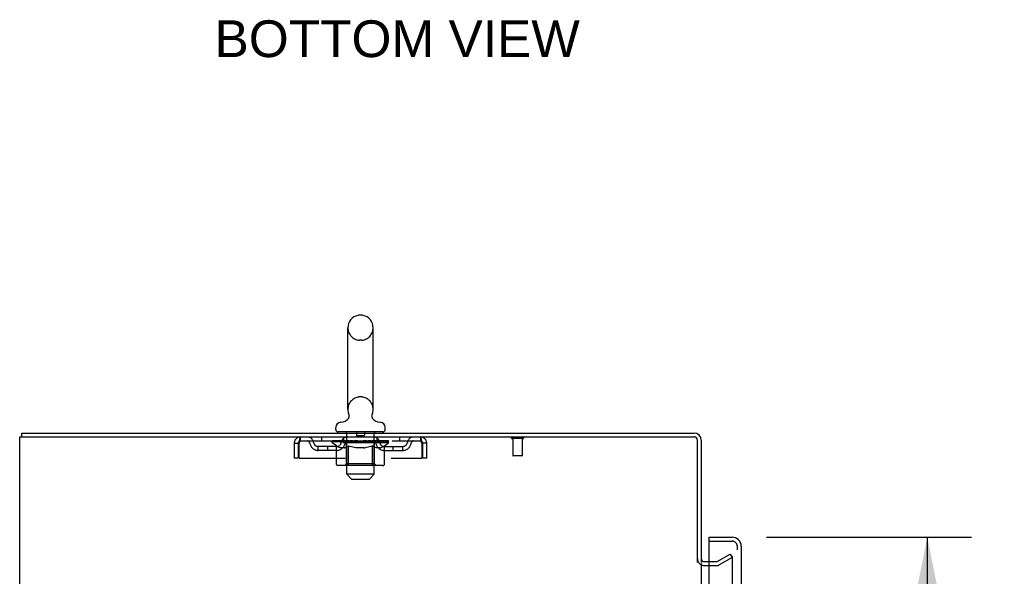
# Model space of a CAD drawing. Header units: inches. Extents: x 0 to 220, y 0 to 142.
# Tile 12 of 23: x 23 to 49, y 95 to 109. Entities that reach past the tile are written whole.
import ezdxf

# ---------------------------------------------------------------- set-up
doc = ezdxf.new("R2010")
doc.units = ezdxf.units.IN
doc.header["$LTSCALE"] = 12.10825
doc.header["$MEASUREMENT"] = 0
doc.linetypes.add('HIDDEN', pattern=[0.2, 0.1, -0.1])
doc.layers.get('0').update_dxf_attribs({"linetype": 'CONTINUOUS'})
for name, color, linetype in [('DEFAULT_2', 8, 'HIDDEN'), ('DIMENSIONS', 7, 'CONTINUOUS'), ('DOOR_ASSEMBLY', 7, 'CONTINUOUS')]:
    doc.layers.add(name, color=color, linetype=linetype)
doc.styles.get("Standard").update_dxf_attribs({"font": 'arial.ttf'})
doc.dimstyles.new('DIMSTYLE_1', dxfattribs={"dimtxt": 0.97125, "dimasz": 1.295, "dimexe": 0.09, "dimexo": 0.07, "dimgap": 0.0375, "dimtad": 0, "dimtih": 1, "dimtoh": 1, "dimzin": 4, "dimdsep": 46, "dimtxsty": 'Standard', "dimblk": '_FILLED', "dimblk1": '_FILLED', "dimblk2": '_FILLED', "dimcen": 0.09, "dimadec": 3, "dimazin": 1, "dimtfac": 1, "dimtdec": 3, "dimtofl": 0, "dimtmove": 0, "dimatfit": 3, "dimldrblk": '_FILLED', "dimfxl": 0, "dimtolj": 1, "dimtzin": 4, "dimarcsym": 0})

# ---------------------------------------------------------------- blocks, each defined once
blk = doc.blocks.new('_FILLED')
at = {"color": 0, "linetype": 'ByBlock'}
blk.add_solid([(0, 0), (-1, 0.2), (-1, -0.2)], dxfattribs=at)
blk = doc.blocks.new('*D9')
at = {"layer": 'DIMENSIONS', "color": 2, "linetype": 'Continuous'}
for p, q in [((42.948, 95.544), (48.365, 95.544)), ((47.199, 95.544), (47.199, 56.635)), ((47.199, 15.044), (47.199, 53.235)), ((42.948, 15.044), (48.365, 15.044))]:
    blk.add_line(p, q, dxfattribs=at)
at = {"layer": 'DIMENSIONS', "color": 2, "linetype": 'Continuous', "xscale": 1.295, "yscale": 1.295, "zscale": 1.295}
for p, rotation in [((47.199, 95.544), 90), ((47.199, 15.044), 270)]:
    blk.add_blockref('_FILLED', p, dxfattribs=dict(at, rotation=rotation))
at = {"layer": 'DIMENSIONS', "color": 2, "linetype": 'Continuous', "insert": (47.199, 56.149), "char_height": 0.9712, "width": 4.06553, "attachment_point": 2, "line_spacing_factor": 0.9}
blk.add_mtext('80.50\\PDOOR', dxfattribs=at)

msp = doc.modelspace()

# ---------------------------------------------------------------- linework, layer by layer
at = {"color": 7, "linetype": 'Continuous'}
for p, q in [((32.268, 101.406), (32.192, 101.406)), ((31.896, 98.916), (31.896, 101.076)), ((32.564, 98.916), (32.564, 101.076)), ((31.872, 98.639), (31.868, 98.636)), ((23.282, 98.19), (23.282, 98.294)), ((31.575, 98.384), (31.575, 98.439)), ((31.635, 98.294), (31.635, 98.324)), ((32.825, 98.324), (31.635, 98.324)), ((32.825, 98.294), (32.825, 98.324)), ((32.885, 98.384), (32.885, 98.439))]:
    msp.add_line(p, q, dxfattribs=at)
at = {"color": 3, "linetype": 'Continuous'}
for p, q in [((23.282, 98.294), (41.041, 98.294)), ((23.23, 8.398), (23.23, 98.19)), ((23.23, 98.19), (41.036, 98.19)), ((41.126, 94.877), (41.126, 98.1)), ((41.23, 98.105), (41.23, 94.878)), ((41.23, 94.846), (41.23, 15.742)), ((41.315, 94.898), (41.434, 94.898))]:
    msp.add_line(p, q, dxfattribs=at)
at = {"color": 7, "linetype": 'Continuous'}
for points in [[(31.917, 98.798), (31.918, 98.794), (31.92, 98.789), (31.921, 98.784), (31.923, 98.78), (31.924, 98.775), (31.924, 98.77), (31.925, 98.765), (31.925, 98.759), (31.926, 98.754), (31.926, 98.749), (31.926, 98.744), (31.926, 98.739), (31.925, 98.734), (31.924, 98.729), (31.924, 98.724), (31.923, 98.719), (31.921, 98.714), (31.92, 98.709), (31.919, 98.704), (31.917, 98.7), (31.915, 98.695), (31.913, 98.69), (31.911, 98.686), (31.908, 98.681), (31.906, 98.677), (31.903, 98.672), (31.9, 98.668), (31.897, 98.664), (31.894, 98.66), (31.891, 98.656), (31.887, 98.653), (31.884, 98.649), (31.88, 98.645), (31.876, 98.642), (31.872, 98.639)], [(32.591, 98.636), (32.587, 98.639), (32.583, 98.642), (32.579, 98.645), (32.576, 98.649), (32.572, 98.653), (32.569, 98.656), (32.565, 98.66), (32.562, 98.664), (32.559, 98.668), (32.556, 98.672), (32.554, 98.677), (32.551, 98.681), (32.549, 98.686), (32.546, 98.69), (32.544, 98.695), (32.543, 98.7), (32.541, 98.704), (32.539, 98.709), (32.538, 98.714), (32.537, 98.719), (32.536, 98.724), (32.535, 98.729), (32.534, 98.734), (32.534, 98.739), (32.534, 98.744), (32.533, 98.749), (32.534, 98.754), (32.534, 98.759), (32.534, 98.764), (32.535, 98.77), (32.536, 98.775), (32.537, 98.78), (32.538, 98.784), (32.539, 98.789), (32.541, 98.794), (32.542, 98.798)]]:
    msp.add_lwpolyline(points, dxfattribs=at)
for centre, radius, start, end in [((32.23, 101.076), 0.334, 102.4284, 180), ((32.192, 101.249), 0.157, 90, 102.4284), ((32.268, 101.249), 0.157, 77.5716, 90), ((32.23, 101.076), 0.334, 0, 77.5716), ((32.23, 98.916), 0.334, 180, 200.613), ((32.23, 98.916), 0.334, 339.387, 360), ((31.715, 98.439), 0.14, 92.9727, 180), ((31.692, 98.878), 0.3, 272.9727, 320.1819), ((32.767, 98.878), 0.3, 219.818, 267.0273), ((32.745, 98.439), 0.14, 0, 87.0273), ((31.635, 98.384), 0.06, 180, 270), ((32.825, 98.384), 0.06, 270, 360), ((41.041, 98.105), 0.085, 0, 90)]:
    msp.add_arc(centre, radius, start, end, dxfattribs=at)
at = {"color": 3, "linetype": 'Continuous'}
for centre, radius, start, end in [((41.041, 98.105), 0.189, 0, 90), ((41.036, 98.1), 0.09, 0, 90), ((41.315, 94.983), 0.085, 180, 270)]:
    msp.add_arc(centre, radius, start, end, dxfattribs=at)
at = {"layer": 'DEFAULT_2', "color": 8, "linetype": 'HIDDEN'}
for p, q in [((32.268, 100.746), (32.192, 100.746)), ((32.268, 99.246), (32.192, 99.246)), ((31.865, 97.204), (31.865, 98.294)), ((32.125, 98.314), (32.125, 98.234)), ((32.335, 98.314), (32.335, 98.234)), ((32.595, 97.204), (32.595, 98.294)), ((30.647, 98.086), (30.647, 98.19)), ((30.647, 98.086), (33.813, 98.086)), ((31.198, 98.19), (31.198, 98.086)), ((31.486, 98.032), (31.486, 98.078)), ((31.486, 98.078), (31.843, 98.078)), ((31.594, 97.956), (31.486, 98.032)), ((32.973, 98.032), (31.486, 98.032)), ((31.487, 98.078), (31.487, 98.084)), ((31.628, 98.082), (31.487, 98.084)), ((31.497, 98.078), (31.497, 98.086)), ((31.508, 98.075), (31.508, 98.079)), ((31.508, 98.075), (32.951, 98.075)), ((31.518, 98.075), (31.518, 98.079)), ((31.52, 98.075), (31.52, 98.079)), ((31.531, 98.078), (31.531, 98.086)), ((31.55, 98.075), (31.55, 98.079)), ((31.553, 98.075), (31.553, 98.079)), ((31.586, 98.078), (31.586, 98.086)), ((31.603, 98.075), (31.603, 98.079)), ((31.606, 98.075), (31.606, 98.079)), ((31.628, 98.078), (31.628, 98.082)), ((31.66, 98.078), (31.66, 98.086)), ((31.661, 98.075), (31.661, 98.078)), ((31.662, 98.075), (31.662, 98.078)), ((31.665, 98.075), (31.665, 98.078)), ((31.675, 98.075), (31.675, 98.079)), ((31.675, 98.075), (31.675, 98.078)), ((31.679, 98.075), (31.679, 98.079)), ((31.682, 98.075), (31.682, 98.079)), ((31.686, 98.075), (31.686, 98.078)), ((31.705, 98.075), (31.705, 98.078)), ((31.723, 98.075), (31.723, 98.078)), ((31.726, 98.075), (31.726, 98.081)), ((31.752, 98.078), (31.752, 98.086)), ((31.752, 98.075), (31.752, 98.078)), ((31.763, 98.075), (31.763, 98.079)), ((31.768, 98.075), (31.768, 98.079)), ((31.776, 98.075), (31.776, 98.078)), ((31.792, 98.086), (31.792, 98.19)), ((31.792, 98.075), (31.792, 98.083)), ((31.813, 98.075), (31.813, 98.078)), ((31.815, 98.075), (31.815, 98.078)), ((31.843, 98.075), (31.843, 98.078)), ((31.921, 98.078), (31.855, 98.078)), ((31.858, 98.078), (31.858, 98.086)), ((31.866, 98.075), (31.866, 98.079)), ((31.872, 98.075), (31.872, 98.079)), ((31.878, 98.075), (31.878, 98.084)), ((31.886, 98.075), (31.886, 98.078)), ((31.897, 98.075), (31.897, 98.078)), ((31.921, 98.075), (31.921, 98.078)), ((32.009, 98.078), (31.946, 98.078)), ((31.97, 98.075), (31.97, 98.078)), ((31.975, 98.078), (31.975, 98.086)), ((31.98, 98.075), (31.98, 98.079)), ((31.983, 98.075), (31.983, 98.085)), ((31.986, 98.075), (31.986, 98.079)), ((31.995, 98.075), (31.995, 98.079)), ((32.009, 98.075), (32.009, 98.078)), ((32.103, 98.078), (32.046, 98.078)), ((32.062, 98.075), (32.062, 98.078)), ((32.095, 98.078), (32.23, 98.086)), ((32.101, 98.078), (32.101, 98.086)), ((32.101, 98.079), (32.101, 98.086)), ((32.101, 98.086), (32.101, 98.086)), ((32.101, 98.075), (32.101, 98.079)), ((32.103, 98.075), (32.103, 98.078)), ((32.106, 98.075), (32.106, 98.079)), ((32.108, 98.075), (32.108, 98.079)), ((32.325, 98.224), (32.135, 98.224)), ((32.201, 98.078), (32.151, 98.078)), ((32.159, 98.075), (32.159, 98.078)), ((32.201, 98.075), (32.201, 98.078)), ((32.227, 98.079), (32.226, 98.079)), ((32.226, 98.075), (32.226, 98.079)), ((32.227, 98.075), (32.227, 98.079)), ((32.23, 98.078), (32.23, 98.086)), ((32.23, 98.086), (32.364, 98.078)), ((32.233, 98.075), (32.233, 98.079)), ((32.233, 98.075), (32.233, 98.079)), ((32.233, 98.079), (32.233, 98.079)), ((32.258, 98.075), (32.258, 98.078)), ((32.258, 98.078), (32.309, 98.078)), ((32.301, 98.075), (32.301, 98.078)), ((32.352, 98.075), (32.352, 98.079)), ((32.353, 98.075), (32.353, 98.079)), ((32.356, 98.075), (32.356, 98.078)), ((32.356, 98.078), (32.414, 98.078)), ((32.358, 98.079), (32.358, 98.086)), ((32.358, 98.086), (32.359, 98.086)), ((32.358, 98.075), (32.358, 98.079)), ((32.359, 98.078), (32.359, 98.086)), ((32.397, 98.075), (32.397, 98.078)), ((32.45, 98.075), (32.45, 98.078)), ((32.45, 98.078), (32.513, 98.078)), ((32.464, 98.075), (32.464, 98.079)), ((32.473, 98.075), (32.473, 98.079)), ((32.477, 98.075), (32.477, 98.085)), ((32.48, 98.075), (32.48, 98.079)), ((32.484, 98.078), (32.484, 98.086)), ((32.489, 98.075), (32.489, 98.078)), ((32.538, 98.075), (32.538, 98.078)), ((32.538, 98.078), (32.604, 98.078)), ((32.562, 98.075), (32.562, 98.078)), ((32.573, 98.075), (32.573, 98.078)), ((32.581, 98.075), (32.581, 98.084)), ((32.588, 98.075), (32.588, 98.079)), ((32.593, 98.075), (32.593, 98.079)), ((32.601, 98.078), (32.601, 98.086)), ((32.616, 98.075), (32.616, 98.078)), ((32.616, 98.078), (32.845, 98.078)), ((32.644, 98.075), (32.644, 98.078)), ((32.647, 98.075), (32.647, 98.078)), ((32.667, 98.086), (32.667, 98.19)), ((32.667, 98.075), (32.667, 98.083)), ((32.683, 98.075), (32.683, 98.078)), ((32.691, 98.075), (32.691, 98.079)), ((32.696, 98.075), (32.696, 98.079)), ((32.708, 98.078), (32.708, 98.086)), ((32.708, 98.075), (32.708, 98.078)), ((32.733, 98.075), (32.733, 98.081)), ((32.736, 98.075), (32.736, 98.078)), ((32.754, 98.075), (32.754, 98.078)), ((32.773, 98.075), (32.773, 98.078)), ((32.777, 98.075), (32.777, 98.079)), ((32.78, 98.075), (32.78, 98.079)), ((32.784, 98.075), (32.784, 98.078)), ((32.785, 98.075), (32.785, 98.079)), ((32.794, 98.075), (32.794, 98.078)), ((32.797, 98.075), (32.797, 98.078)), ((32.798, 98.075), (32.798, 98.078)), ((32.799, 98.078), (32.799, 98.086)), ((32.853, 98.075), (32.853, 98.079)), ((32.856, 98.075), (32.856, 98.079)), ((32.865, 97.956), (32.973, 98.032)), ((32.874, 98.078), (32.874, 98.086)), ((32.907, 98.075), (32.907, 98.079)), ((32.909, 98.075), (32.909, 98.079)), ((32.928, 98.078), (32.928, 98.086)), ((32.94, 98.075), (32.94, 98.079)), ((32.941, 98.075), (32.941, 98.079)), ((32.951, 98.075), (32.951, 98.079)), ((32.962, 98.078), (32.962, 98.086)), ((32.973, 98.032), (32.973, 98.086)), ((33.261, 98.19), (33.261, 98.086)), ((33.813, 98.19), (33.813, 98.086)), ((36.518, 98.147), (36.234, 98.147)), ((36.252, 98.147), (36.252, 97.7)), ((36.5, 98.147), (36.5, 97.7)), ((30.48, 98.023), (30.48, 97.628)), ((30.48, 98.023), (30.584, 98.023)), ((30.584, 98.023), (30.584, 97.628)), ((30.614, 97.628), (30.614, 98.023)), ((31.115, 97.835), (31.115, 97.939)), ((31.598, 97.939), (31.115, 97.939)), ((31.598, 97.835), (31.115, 97.835)), ((31.365, 97.835), (31.365, 97.939)), ((31.594, 97.476), (31.594, 97.956)), ((31.594, 97.956), (31.614, 97.943)), ((31.634, 97.931), (31.614, 97.943)), ((31.653, 97.921), (31.633, 97.931)), ((31.672, 97.913), (31.653, 97.921)), ((31.691, 97.906), (31.672, 97.913)), ((31.71, 97.901), (31.691, 97.906)), ((31.796, 97.901), (31.71, 97.901)), ((31.796, 97.901), (31.815, 97.906)), ((31.834, 97.913), (31.815, 97.906)), ((31.853, 97.921), (31.834, 97.913)), ((31.872, 97.931), (31.853, 97.921)), ((31.864, 97.48), (31.864, 98.028)), ((31.892, 97.943), (31.872, 97.931)), ((31.912, 97.956), (31.892, 97.943)), ((31.912, 97.476), (31.912, 97.956)), ((31.912, 97.956), (31.952, 97.943)), ((31.991, 97.931), (31.951, 97.943)), ((32.03, 97.921), (31.991, 97.931)), ((32.068, 97.913), (32.029, 97.921)), ((32.106, 97.906), (32.068, 97.913)), ((32.144, 97.901), (32.106, 97.906)), ((32.315, 97.901), (32.144, 97.901)), ((32.315, 97.901), (32.353, 97.906)), ((32.392, 97.913), (32.353, 97.906)), ((32.43, 97.921), (32.391, 97.913)), ((32.469, 97.931), (32.429, 97.921)), ((32.508, 97.943), (32.468, 97.931)), ((32.547, 97.956), (32.507, 97.943)), ((32.547, 97.476), (32.547, 97.956)), ((32.547, 97.956), (32.568, 97.943)), ((32.587, 97.931), (32.567, 97.943)), ((32.607, 97.921), (32.587, 97.931)), ((32.596, 97.48), (32.596, 98.028)), ((32.626, 97.913), (32.606, 97.921)), ((32.645, 97.906), (32.625, 97.913)), ((32.664, 97.901), (32.645, 97.906)), ((32.749, 97.901), (32.664, 97.901)), ((32.749, 97.901), (32.768, 97.906)), ((32.787, 97.913), (32.768, 97.906)), ((32.807, 97.921), (32.787, 97.913)), ((32.826, 97.931), (32.806, 97.921)), ((32.845, 97.943), (32.826, 97.931)), ((32.865, 97.956), (32.845, 97.943)), ((32.861, 97.939), (33.344, 97.939)), ((32.861, 97.835), (33.344, 97.835)), ((32.865, 97.476), (32.865, 97.956)), ((33.094, 97.835), (33.094, 97.939)), ((33.344, 97.835), (33.344, 97.939)), ((33.846, 98.023), (33.846, 97.628)), ((33.876, 97.628), (33.876, 98.023)), ((33.98, 98.023), (33.876, 98.023)), ((33.98, 97.628), (33.98, 98.023)), ((30.584, 97.628), (30.48, 97.628)), ((30.614, 97.628), (33.846, 97.628)), ((33.98, 97.628), (33.876, 97.628)), ((36.49, 97.69), (36.262, 97.69)), ((32.815, 97.433), (31.644, 97.433)), ((31.864, 97.48), (31.817, 97.433)), ((32.596, 97.48), (31.864, 97.48)), ((32.522, 97.433), (32.525, 97.433)), ((32.531, 97.436), (32.534, 97.438)), ((32.534, 97.438), (32.537, 97.441)), ((32.596, 97.48), (32.642, 97.433)), ((31.995, 97.074), (31.865, 97.204)), ((32.595, 97.204), (31.865, 97.204)), ((31.995, 97.074), (32.465, 97.074)), ((32.465, 97.074), (32.595, 97.204)), ((41.65, 94.903), (41.99, 95.099)), ((42.042, 95.009), (41.702, 94.813)), ((41.99, 95.099), (42.042, 95.009)), ((42.042, 95.029), (42.042, 15.56)), ((41.315, 94.794), (41.634, 94.794)), ((41.434, 94.898), (41.634, 94.898))]:
    msp.add_line(p, q, dxfattribs=at)
for points in [[(30.614, 98.023), (30.616, 98.042), (30.618, 98.06), (30.621, 98.078), (30.623, 98.096), (30.625, 98.112), (30.628, 98.127), (30.63, 98.141), (30.633, 98.154), (30.635, 98.165), (30.637, 98.174), (30.64, 98.181), (30.642, 98.186), (30.644, 98.189), (30.647, 98.19)], [(30.614, 98.023), (30.616, 98.03), (30.618, 98.037), (30.621, 98.044), (30.623, 98.051), (30.625, 98.057), (30.628, 98.063), (30.63, 98.068), (30.633, 98.073), (30.635, 98.077), (30.637, 98.08), (30.64, 98.083), (30.642, 98.085), (30.644, 98.086), (30.647, 98.086)], [(33.813, 98.19), (33.815, 98.189), (33.817, 98.186), (33.82, 98.181), (33.822, 98.174), (33.824, 98.165), (33.827, 98.154), (33.829, 98.141), (33.832, 98.127), (33.834, 98.112), (33.836, 98.096), (33.839, 98.078), (33.841, 98.06), (33.843, 98.042), (33.846, 98.023)], [(33.813, 98.086), (33.815, 98.086), (33.817, 98.085), (33.82, 98.083), (33.822, 98.08), (33.824, 98.077), (33.827, 98.073), (33.829, 98.068), (33.832, 98.063), (33.834, 98.057), (33.836, 98.051), (33.839, 98.044), (33.841, 98.037), (33.843, 98.03), (33.846, 98.023)], [(31.644, 97.433), (31.638, 97.433), (31.632, 97.434), (31.626, 97.436), (31.621, 97.438), (31.615, 97.441), (31.61, 97.445), (31.606, 97.449), (31.602, 97.453), (31.598, 97.459), (31.596, 97.464), (31.595, 97.47), (31.594, 97.476)], [(31.937, 97.433), (31.934, 97.433), (31.931, 97.434), (31.928, 97.436), (31.925, 97.438), (31.922, 97.441), (31.92, 97.445), (31.918, 97.449), (31.916, 97.453), (31.914, 97.459), (31.913, 97.464), (31.912, 97.47), (31.912, 97.476)], [(32.525, 97.433), (32.528, 97.434), (32.531, 97.436)], [(32.537, 97.441), (32.539, 97.445), (32.542, 97.449), (32.544, 97.453), (32.545, 97.459)], [(32.539, 97.445), (32.542, 97.449), (32.544, 97.453)], [(32.545, 97.459), (32.546, 97.464), (32.547, 97.47), (32.547, 97.476)], [(32.546, 97.464), (32.547, 97.47), (32.547, 97.476)], [(32.815, 97.433), (32.821, 97.433), (32.827, 97.434), (32.833, 97.436), (32.839, 97.438), (32.844, 97.441), (32.849, 97.445), (32.854, 97.449), (32.858, 97.453), (32.861, 97.459), (32.863, 97.464), (32.865, 97.47), (32.865, 97.476)], [(42.025, 95.049), (42.025, 95.049), (42.023, 95.049), (42.021, 95.048), (42.019, 95.047), (42.017, 95.047)], [(42.03, 95.048), (42.029, 95.048), (42.027, 95.049), (42.025, 95.049)], [(42.03, 95.048), (42.032, 95.047), (42.034, 95.046), (42.036, 95.044), (42.037, 95.043), (42.038, 95.041), (42.039, 95.039), (42.04, 95.037), (42.041, 95.035), (42.042, 95.033), (42.042, 95.031), (42.042, 95.029)]]:
    msp.add_lwpolyline(points, dxfattribs=at)
for centre, radius, start, end in [((32.23, 101.076), 0.334, 180, 257.5716), ((32.23, 101.076), 0.334, 282.4284, 360), ((32.192, 100.903), 0.157, 257.5716, 270), ((32.268, 100.903), 0.157, 270, 282.4284), ((32.23, 98.916), 0.334, 102.4284, 180), ((32.192, 99.089), 0.157, 90, 102.4284), ((32.268, 99.089), 0.157, 77.5716, 90), ((32.23, 98.916), 0.334, 0, 77.5716), ((31.835, 98.294), 0.03, 0, 90), ((32.115, 98.314), 0.01, 0, 90), ((32.345, 98.314), 0.01, 90, 180), ((32.625, 98.294), 0.03, 90, 180), ((30.647, 98.023), 0.167, 90, 180), ((30.647, 98.023), 0.063, 90, 180), ((30.826, 98.023), 0.167, 8.0716, 90), ((30.826, 98.024), 0.0625, 7.9863, 90), ((31.115, 98.064), 0.229, 187.9863, 270), ((31.115, 98.064), 0.125, 188.0716, 270), ((31.598, 98.064), 0.125, 270, 351.9284), ((31.598, 98.064), 0.229, 270, 352.0137), ((31.887, 98.023), 0.167, 90, 171.9284), ((31.817, 98.028), 0.0466, 0, 90), ((31.887, 98.024), 0.0625, 90, 172.0137), ((32.135, 98.234), 0.01, 180, 270), ((32.325, 98.234), 0.01, 270, 360), ((32.572, 98.023), 0.167, 8.0716, 90), ((32.573, 98.024), 0.0625, 7.9863, 90), ((32.642, 98.028), 0.0466, 90, 180), ((32.861, 98.064), 0.229, 187.9863, 270), ((32.861, 98.064), 0.125, 188.0716, 270), ((33.344, 98.064), 0.125, 270, 351.9284), ((33.344, 98.064), 0.229, 270, 352.0137), ((33.633, 98.023), 0.167, 90, 171.9284), ((33.633, 98.024), 0.0625, 90, 172.0137), ((33.813, 98.023), 0.167, 0, 90), ((33.813, 98.023), 0.063, 0, 90), ((36.234, 98.169), 0.0215, 90, 270), ((36.518, 98.169), 0.0215, 270, 90), ((36.262, 97.7), 0.01, 180, 270), ((36.49, 97.7), 0.01, 270, 360), ((41.315, 94.983), 0.189, 180, 270), ((41.634, 94.931), 0.033, 270, 300), ((41.634, 94.931), 0.137, 270, 300)]:
    msp.add_arc(centre, radius, start, end, dxfattribs=at)
for centre, major_axis, ratio, start_param, end_param in [((32.23, 98.086), (0.743, 0.008), 0.059247, 9.249624, 9.431866), ((32.23, 98.086), (0.744, 0), 0.060167, -3.084065, -2.96706), ((31.435, 98.072), (0.232, 0.002), 0.059247, 0.251393, 1.295349), ((32.23, 98.086), (0.743, 0.015), 0.056515, 2.79136, 2.965893), ((31.515, 98.072), (0.232, -0.002), 0.059247, 0.601702, 1.645657), ((32.23, 98.086), (0.743, -0.008), 0.059247, -2.966439, -2.791906), ((31.435, 98.065), (0.232, 0.005), 0.056515, 1.199244, 1.294804), ((31.515, 98.065), (0.232, 0), 0.060167, 1.549477, 1.645036), ((31.463, 98.065), (0.232, 0.002), 0.059247, 1.16236, 1.374323), ((31.519, 98.067), (0.192, 0.002), 0.059247, 1.051627, 1.625044), ((31.496, 98.067), (0.192, 0.004), 0.056515, 0.876548, 1.449966), ((31.563, 98.067), (0.192, 0), 0.060167, 1.226781, 1.800198), ((31.43, 98.072), (0.232, 0.005), 0.056515, 0.076315, 1.120271), ((32.23, 98.086), (0.743, 0.022), 0.052059, 2.616423, 2.790956), ((31.588, 98.072), (0.232, -0.005), 0.056515, 0.77678, 1.820736), ((32.23, 98.086), (0.743, -0.015), 0.056515, -2.79136, -2.616827), ((31.43, 98.065), (0.232, 0.007), 0.052059, 1.024308, 1.119867), ((31.588, 98.065), (0.232, -0.002), 0.059247, 1.724631, 1.82019), ((31.495, 98.067), (0.192, 0.006), 0.052059, 0.701611, 1.275029), ((31.628, 98.067), (0.192, -0.002), 0.059247, 1.401935, 1.975352), ((32.23, 98.086), (0.743, 0.029), 0.046022, 2.441677, 2.61621), ((31.681, 98.072), (0.232, -0.007), 0.052059, 0.951717, 1.995673), ((31.45, 98.072), (0.232, 0.007), 0.052059, -0.098622, 0.945334), ((32.23, 98.086), (0.743, -0.022), 0.052059, -2.616423, -2.441891), ((31.45, 98.065), (0.232, 0.009), 0.046022, 0.849561, 0.945121), ((31.681, 98.065), (0.232, -0.005), 0.056515, 1.899709, 1.995269), ((31.516, 98.067), (0.192, 0.007), 0.046022, 0.526865, 1.100283), ((31.711, 98.067), (0.192, -0.004), 0.056515, 1.577013, 2.150431), ((31.463, 98.072), (0.232, 0), 0.060167, 0.426548, 0.780915), ((32.23, 98.086), (0.743, 0.034), 0.038593, 2.267147, 2.44168), ((31.791, 98.072), (0.232, -0.009), 0.046022, 1.126463, 2.170419), ((31.494, 98.072), (0.232, 0.009), 0.046022, -0.273368, 0.770588), ((32.23, 98.086), (0.743, -0.029), 0.046022, -2.441677, -2.267144), ((31.494, 98.065), (0.232, 0.011), 0.038593, 0.675031, 0.77059), ((31.791, 98.065), (0.232, -0.007), 0.052059, 2.074646, 2.170205), ((31.559, 98.067), (0.192, 0.009), 0.038593, 0.352335, 0.925752), ((31.81, 98.067), (0.192, -0.006), 0.052059, 1.75195, 2.325367), ((32.23, 98.086), (0.743, 0.039), 0.030002, 2.09283, 2.267363), ((31.914, 98.072), (0.232, -0.011), 0.038593, 1.300994, 2.344949), ((31.56, 98.072), (0.232, 0.011), 0.038593, -0.447899, 0.596057), ((32.23, 98.086), (0.743, -0.034), 0.038593, -2.267147, -2.092614), ((31.56, 98.065), (0.232, 0.012), 0.030002, 0.500714, 0.596274), ((31.914, 98.065), (0.232, -0.009), 0.046022, 2.249392, 2.344952), ((31.623, 98.067), (0.192, 0.01), 0.030002, 0.178018, 0.751436), ((31.922, 98.067), (0.192, -0.007), 0.046022, 1.926696, 2.500114), ((31.647, 98.072), (0.232, 0.012), 0.030002, -0.622215, 0.421741), ((32.23, 98.086), (0.743, 0.042), 0.020513, 1.918702, 2.093235), ((32.046, 98.072), (0.232, -0.012), 0.030002, 1.47531, 2.519266), ((32.23, 98.086), (0.743, -0.039), 0.030002, -2.09283, -1.918297), ((31.647, 98.065), (0.232, 0.013), 0.020513, 0.326586, 0.422146), ((32.046, 98.065), (0.232, -0.011), 0.038593, 2.423923, 2.519482), ((31.705, 98.067), (0.192, 0.011), 0.020513, 0.00389, 0.577307), ((32.043, 98.067), (0.192, -0.009), 0.038593, 2.101227, 2.674644), ((31.751, 98.072), (0.232, 0.013), 0.020513, -0.796343, 0.247613), ((32.23, 98.086), (0.743, 0.044), 0.010411, 1.744712, 1.919245), ((32.184, 98.072), (0.232, -0.013), 0.020513, 1.649438, 2.693394), ((32.23, 98.086), (0.743, -0.042), 0.020513, -1.918702, -1.744169), ((31.751, 98.065), (0.232, 0.014), 0.010411, 0.152596, 0.248156), ((32.184, 98.065), (0.232, -0.012), 0.030002, 2.598239, 2.693799), ((31.803, 98.067), (0.192, 0.011), 0.010411, 6.113086, 6.686503), ((32.17, 98.067), (0.192, -0.01), 0.030002, 2.275543, 2.848961), ((31.869, 98.072), (0.232, 0.014), 0.010411, -0.970333, -0.000837), ((32.324, 98.072), (0.232, -0.014), 0.010411, 1.823428, 2.867384), ((32.23, 98.086), (0.743, -0.044), 0.010411, -1.744712, -1.570179), ((32.324, 98.065), (0.232, -0.013), 0.020513, 2.772368, 2.867927), ((32.298, 98.067), (0.192, -0.011), 0.020513, 2.449671, 3.023089), ((32.136, 98.072), (0.232, 0.014), 0.010411, 0.274209, 1.318165), ((32.034, 98.067), (0.192, 0.011), 0.010411, -0.000452, 0.517932), ((31.999, 98.065), (0.232, 0.014), 0.010411, 0.099676, 0.195236), ((32.23, 98.086), (0.743, 0.044), 0.010411, -1.571413, -1.39688), ((32.46, 98.065), (0.232, -0.014), 0.010411, 2.946357, 3.041917), ((32.425, 98.067), (0.192, -0.011), 0.010411, 2.623661, 3.142044), ((32.275, 98.072), (0.232, 0.013), 0.020513, 0.448199, 1.492154), ((32.161, 98.067), (0.192, 0.011), 0.020513, 0.118504, 0.691921), ((32.136, 98.065), (0.232, 0.013), 0.020513, 0.273666, 0.369225), ((32.59, 98.072), (0.232, -0.014), 0.010411, -3.140756, -2.17126), ((32.23, 98.086), (0.743, 0.042), 0.020513, -1.397424, -1.222891), ((32.23, 98.086), (0.743, -0.044), 0.010411, 1.222347, 1.39688), ((32.413, 98.072), (0.232, 0.012), 0.030002, 0.622327, 1.666283), ((32.289, 98.067), (0.192, 0.01), 0.030002, 0.292632, 0.86605), ((32.656, 98.067), (0.192, -0.011), 0.010411, 2.738275, 3.311692), ((32.709, 98.072), (0.232, -0.013), 0.020513, 2.89398, 3.937936), ((32.275, 98.065), (0.232, 0.012), 0.030002, 0.447794, 0.543354), ((32.709, 98.065), (0.232, -0.014), 0.010411, 2.893437, 2.988996), ((32.23, 98.086), (0.743, 0.039), 0.030002, -1.223295, -1.048762), ((32.23, 98.086), (0.743, -0.042), 0.020513, 1.048358, 1.222891), ((32.546, 98.072), (0.232, 0.011), 0.038593, 0.796643, 1.840599), ((32.416, 98.067), (0.192, 0.009), 0.038593, 0.466948, 1.040366), ((32.754, 98.067), (0.192, -0.011), 0.020513, 2.564285, 3.137703), ((32.813, 98.072), (0.232, -0.012), 0.030002, 2.719852, 3.763807), ((32.669, 98.072), (0.232, 0.009), 0.046022, 0.971174, 2.01513), ((32.413, 98.065), (0.232, 0.011), 0.038593, 0.62211, 0.71767), ((32.813, 98.065), (0.232, -0.013), 0.020513, 2.719447, 2.815007), ((32.23, 98.086), (0.743, 0.034), 0.038593, -1.048979, -0.874446), ((32.23, 98.086), (0.743, -0.039), 0.030002, 0.874229, 1.048762), ((32.537, 98.067), (0.192, 0.007), 0.046022, 0.641479, 1.214897), ((32.778, 98.072), (0.232, 0.007), 0.052059, 1.14592, 2.189876), ((32.836, 98.067), (0.192, -0.01), 0.030002, 2.390157, 2.963574), ((32.899, 98.072), (0.232, -0.011), 0.038593, 2.545535, 3.589491), ((32.649, 98.067), (0.192, 0.006), 0.052059, 0.816225, 1.389643), ((32.546, 98.065), (0.232, 0.009), 0.046022, 0.796641, 0.892201), ((32.899, 98.065), (0.232, -0.012), 0.030002, 2.545319, 2.640878), ((32.871, 98.072), (0.232, 0.005), 0.056515, 1.320857, 2.364813), ((32.23, 98.086), (0.743, 0.029), 0.046022, -0.874448, -0.699915), ((32.23, 98.086), (0.743, -0.034), 0.038593, 0.699913, 0.874446), ((32.965, 98.072), (0.232, -0.009), 0.046022, 2.371005, 3.41496), ((32.9, 98.067), (0.192, -0.009), 0.038593, 2.21584, 2.789258), ((32.748, 98.067), (0.192, 0.004), 0.056515, 0.991162, 1.564579), ((32.945, 98.072), (0.232, 0.002), 0.059247, 1.495935, 2.539891), ((33.009, 98.072), (0.232, -0.007), 0.052059, 2.196258, 3.240214), ((32.943, 98.067), (0.192, -0.007), 0.046022, 2.04131, 2.614727), ((32.669, 98.065), (0.232, 0.007), 0.052059, 0.971387, 1.066947), ((32.996, 98.072), (0.232, 0), 0.060167, 1.671089, 2.715045), ((32.965, 98.065), (0.232, -0.011), 0.038593, 2.371002, 2.466562), ((33.029, 98.072), (0.232, -0.005), 0.056515, 2.021322, 3.065278), ((32.23, 98.086), (0.743, 0.022), 0.052059, -0.699702, -0.525169), ((32.23, 98.086), (0.743, -0.029), 0.046022, 0.525382, 0.699915), ((32.831, 98.067), (0.192, 0.002), 0.059247, 1.16624, 1.739658), ((33.025, 98.072), (0.232, -0.002), 0.059247, 1.846243, 2.890199), ((32.965, 98.067), (0.192, -0.006), 0.052059, 1.866564, 2.439981), ((32.896, 98.067), (0.192, 0), 0.060167, 1.341394, 1.914812), ((32.964, 98.067), (0.192, -0.004), 0.056515, 1.691627, 2.265045), ((32.941, 98.067), (0.192, -0.002), 0.059247, 1.516549, 2.089966), ((32.778, 98.065), (0.232, 0.005), 0.056515, 1.146324, 1.241883), ((33.009, 98.065), (0.232, -0.009), 0.046022, 2.196472, 2.292031), ((32.23, 98.086), (0.743, 0.015), 0.056515, -0.524765, -0.350233), ((32.23, 98.086), (0.743, -0.022), 0.052059, 0.350636, 0.525169), ((32.871, 98.065), (0.232, 0.002), 0.059247, 1.321402, 1.416962), ((33.029, 98.065), (0.232, -0.007), 0.052059, 2.021726, 2.117285), ((32.23, 98.086), (0.743, 0.008), 0.059247, -0.349687, -0.175154), ((32.23, 98.086), (0.743, -0.015), 0.056515, 0.1757, 0.350233), ((32.945, 98.065), (0.232, 0), 0.060167, 1.496556, 1.592116), ((33.025, 98.065), (0.232, -0.005), 0.056515, 1.846789, 1.942348), ((32.996, 98.065), (0.232, -0.002), 0.059247, 1.67171, 1.76727), ((32.23, 98.086), (0.744, 0), 0.060167, -0.174533, 0), ((32.23, 98.086), (0.743, -0.008), 0.059247, 0.000621, 0.175154)]:
    msp.add_ellipse(centre, major_axis=major_axis, ratio=ratio, start_param=start_param, end_param=end_param, dxfattribs=at)
at = {"layer": 'DOOR_ASSEMBLY', "color": 7, "linetype": 'Continuous'}
for p, q in [((41.434, 95.44), (41.434, 95.544)), ((41.454, 95.44), (41.434, 95.44))]:
    msp.add_line(p, q, dxfattribs=at)
at = {"layer": 'DOOR_ASSEMBLY', "color": 3, "linetype": 'Continuous'}
for p, q in [((41.434, 95.544), (42.041, 95.544)), ((41.434, 92.252), (41.434, 95.42)), ((42.288, 91.044), (42.288, 95.298))]:
    msp.add_line(p, q, dxfattribs=at)
at = {"layer": 'DOOR_ASSEMBLY', "color": 8, "linetype": 'HIDDEN'}
for p, q in [((41.454, 95.44), (42.041, 95.44)), ((42.184, 15.291), (42.184, 95.298))]:
    msp.add_line(p, q, dxfattribs=at)
at = {"layer": 'DOOR_ASSEMBLY', "color": 3, "linetype": 'Continuous'}
for centre, radius, start, end in [((41.454, 95.42), 0.02, 90, 180), ((42.041, 95.298), 0.246, 0, 90)]:
    msp.add_arc(centre, radius, start, end, dxfattribs=at)
at = {"layer": 'DOOR_ASSEMBLY', "color": 8, "linetype": 'HIDDEN'}
msp.add_arc((42.041, 95.298), 0.142, 0, 90, dxfattribs=at)
at = {"layer": 'DOOR_ASSEMBLY', "color": 7, "linetype": 'Continuous'}
msp.add_arc((42.124, 95.154), 0.26, 90, 92.5937, dxfattribs=at)

# ---------------------------------------------------------------- texts
at = {"layer": 'DIMENSIONS', "color": 2, "linetype": 'Continuous', "insert": (33.198, 109.194), "char_height": 0.97125, "width": 9.62585, "attachment_point": 2, "line_spacing_factor": 0.9}
msp.add_mtext('BOTTOM VIEW', dxfattribs=at)

# ---------------------------------------------------------------- dimensions: what is measured, and where the dimension line sits
at = {"layer": 'DIMENSIONS', "color": 2, "linetype": 'Continuous'}
dim = msp.add_linear_dim(base=(47.199, 15.044), p1=(42.878, 95.544), p2=(42.878, 15.044), angle=270, text='<>\\PDOOR', dimstyle='DIMSTYLE_1', dxfattribs=at)
dim.commit()
dim.dimension.update_dxf_attribs({"geometry": '*D9', "text_midpoint": (47.199, 54.935), "dimtype": 160})

doc.saveas('drawing.dxf')
